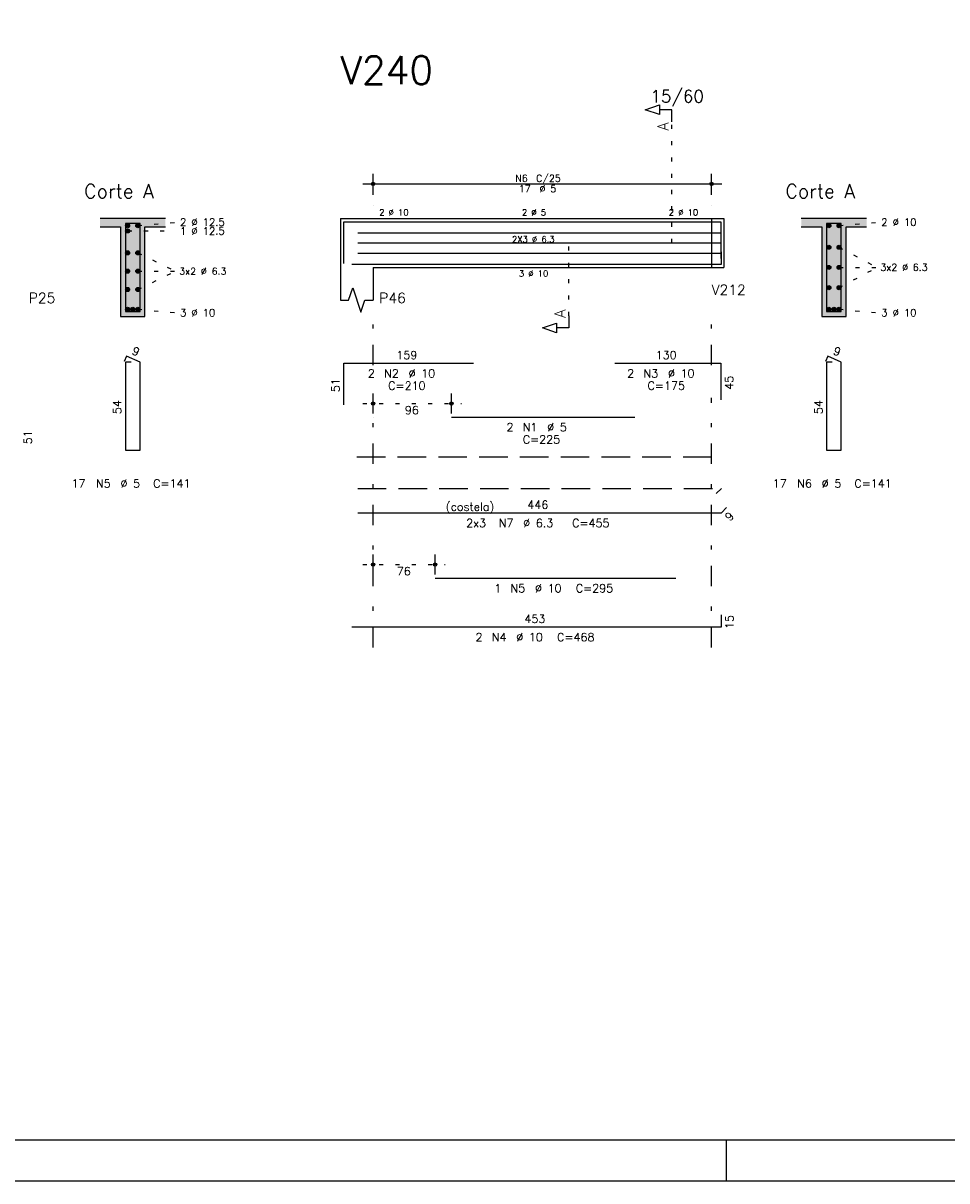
# Model space of a CAD drawing. Extents: x 0 to 84.1, y 0 to 59.4.
# Tile 2 of 8: x 29.9 to 52.5, y 0 to 28.4. Entities that reach past the tile are written whole.
import ezdxf

# ---------------------------------------------------------------- set-up
doc = ezdxf.new("R2010")
doc.units = 0
doc.header["$MEASUREMENT"] = 0
for name, pattern in [('ESTILO_TQS_0001', [1, 0.7, -0.3]), ('ESTILO_TQS_0002', [0.4, 0.1, -0.3]), ('ESTILO_TQS_0003', [1.5, 0.5, -0.4, 0.1, -0.5])]:
    doc.linetypes.add(name, pattern=pattern)
for name, color, linetype in [('1', 1, 'CONTINUOUS'), ('2', 2, 'CONTINUOUS'), ('4', 4, 'CONTINUOUS'), ('6', 6, 'CONTINUOUS'), ('7', 7, 'CONTINUOUS'), ('9', 9, 'CONTINUOUS')]:
    doc.layers.add(name, color=color, linetype=linetype)
doc.styles.get("Standard").update_dxf_attribs({"font": 'ROMANS.SHX'})

msp = doc.modelspace()

# ---------------------------------------------------------------- linework, layer by layer
at = {"layer": '1', "linetype": 'ESTILO_TQS_0002'}
for p, q in [((45.76327, 23.00667), (45.76327, 25.97667)), ((46.73827, 23.60667), (46.73827, 22.40667)), ((46.73827, 23.60667), (47.03827, 23.60667)), ((32.41913, 23.30167), (33.61413, 23.30067)), ((32.66913, 23.43167), (33.61413, 23.51667)), ((49.86327, 23.43167), (50.80827, 23.51667)), ((43.23827, 21.22167), (43.23827, 23.00667)), ((43.23827, 23.00667), (45.76327, 23.00667)), ((32.66913, 22.76407), (33.59913, 22.31467)), ((49.86327, 22.90207), (50.79327, 22.40667)), ((32.66913, 21.86527), (33.59913, 22.31467)), ((32.66913, 22.31467), (33.59913, 22.31467)), ((46.73827, 22.40667), (47.03827, 22.40667)), ((49.86327, 21.91127), (50.79327, 22.40667)), ((49.86327, 22.40667), (50.79327, 22.40667)), ((32.66913, 21.38167), (33.61413, 21.29667)), ((49.86327, 21.38167), (50.80827, 21.29667)), ((38.18827, 19.06667), (40.60827, 19.06667)), ((38.18827, 15.11667), (40.20827, 15.11667))]:
    msp.add_line(p, q, dxfattribs=at)
at = {"layer": '1', "linetype": 'ESTILO_TQS_0001'}
msp.add_line((38.03827, 17.76167), (46.88827, 17.76167), dxfattribs=at)
at = {"layer": '1', "linetype": 'Continuous'}
for centre in [(32.41913, 23.43167), (32.41913, 23.30167), (32.66913, 23.43167), (49.61327, 23.43167), (49.86327, 23.43167), (32.41913, 22.76407), (32.66913, 22.76407), (49.61327, 22.90207), (49.86327, 22.90207), (49.61327, 22.40667), (49.86327, 22.40667), (32.41913, 22.31467), (32.66913, 22.31467), (32.41913, 21.86527), (32.66913, 21.86527), (49.61327, 21.91127), (49.86327, 21.91127), (32.41913, 21.38167), (32.54413, 21.38167), (32.66913, 21.38167), (49.61327, 21.38167), (49.73827, 21.38167), (49.86327, 21.38167)]:
    msp.add_circle(centre, 0.05, dxfattribs=at)
at = {"layer": '2', "linetype": 'Continuous'}
for p, q in [((38.18827, 24.45667), (46.98827, 24.45667)), ((38.43827, 24.18667), (38.43827, 24.70667)), ((46.73827, 24.18667), (46.73827, 24.70667)), ((38.43827, 23.93667), (38.43827, 23.93667)), ((46.73827, 23.93667), (46.73827, 23.93667)), ((33.34413, 23.60667), (31.74413, 23.60667)), ((37.63827, 23.60667), (37.63827, 22.40667)), ((37.63827, 23.60667), (38.43827, 23.60667)), ((38.43827, 23.60667), (46.73827, 23.60667)), ((46.73827, 23.60667), (46.73827, 22.40667)), ((46.73827, 23.60667), (46.73827, 22.40667)), ((46.73827, 23.60667), (47.03827, 23.60667)), ((47.03827, 23.60667), (47.03827, 22.40667)), ((47.03827, 23.60667), (47.03827, 22.40667)), ((50.53827, 23.60667), (48.93827, 23.60667)), ((31.74413, 23.40667), (32.24413, 23.40667)), ((32.24413, 23.40667), (32.24413, 21.20667)), ((32.84413, 21.20667), (32.84413, 23.40667)), ((32.84413, 23.40667), (33.34413, 23.40667)), ((48.93827, 23.40667), (49.43827, 23.40667)), ((49.43827, 23.40667), (49.43827, 21.20667)), ((50.03827, 21.20667), (50.03827, 23.40667)), ((50.03827, 23.40667), (50.53827, 23.40667)), ((37.63827, 22.40667), (37.63827, 21.60667)), ((38.43827, 22.40667), (46.73827, 22.40667)), ((38.43827, 22.40667), (38.43827, 21.60667)), ((46.73827, 22.40667), (47.03827, 22.40667)), ((32.24413, 21.20667), (32.84413, 21.20667)), ((49.43827, 21.20667), (50.03827, 21.20667)), ((38.43827, 18.82667), (38.43827, 19.31667)), ((40.35827, 18.82667), (40.35827, 19.31667)), ((38.43827, 18.72667), (38.43827, 18.72667)), ((40.35827, 18.72667), (40.35827, 18.72667)), ((38.43827, 14.87667), (38.43827, 15.36667)), ((39.95827, 14.87667), (39.95827, 15.36667)), ((38.43827, 14.77667), (38.43827, 14.77667)), ((39.95827, 14.77667), (39.95827, 14.77667)), ((47.100006, 0), (47.100006, 1)), ((0, 0), (84.100006, 0))]:
    msp.add_line(p, q, dxfattribs=at)
at = {"layer": '2', "linetype": 'ESTILO_TQS_0003'}
for p, q in [((38.43827, 20.00867), (38.43827, 21.30667)), ((46.73827, 20.00867), (46.73827, 21.30667)), ((38.43827, 13.08667), (38.43827, 19.20467)), ((46.73827, 13.08667), (46.73827, 19.20467))]:
    msp.add_line(p, q, dxfattribs=at)
at = {"layer": '2', "linetype": 'Continuous'}
for points in [[(83.100006, 1), (2.5, 1), (2.5, 58.400002), (83.100006, 58.400002), (83.100006, 1)], [(45.76327, 25.97667), (45.76327, 26.27667), (45.46327, 26.27667), (45.46327, 26.15667), (45.11327, 26.27667), (45.46327, 26.39667), (45.46327, 26.27667)], [(37.63827, 21.60667), (37.83827, 21.60667), (37.93827, 21.90667), (38.13827, 21.30667), (38.23827, 21.60667), (38.43827, 21.60667)], [(43.23827, 21.22167), (43.23827, 20.92167), (42.93827, 20.92167), (42.93827, 20.80167), (42.58827, 20.92167), (42.93827, 21.04167), (42.93827, 20.92167)]]:
    msp.add_lwpolyline(points, dxfattribs=at)
for centre, radius in [((38.43827, 24.45667), 0.041625), ((38.43827, 24.45667), 0.02075), ((46.73827, 24.45667), 0.041625), ((46.73827, 24.45667), 0.02075), ((38.43827, 19.06667), 0.04), ((38.43827, 19.06667), 0.02), ((40.35827, 19.06667), 0.04), ((40.35827, 19.06667), 0.02), ((38.43827, 15.11667), 0.04), ((38.43827, 15.11667), 0.02), ((39.95827, 15.11667), 0.04), ((39.95827, 15.11667), 0.02)]:
    msp.add_circle(centre, radius, dxfattribs=at)
at = {"layer": '4', "linetype": 'Continuous'}
for p, q in [((37.71827, 22.50667), (37.71827, 23.52667)), ((37.71827, 23.52667), (40.89827, 23.52667)), ((40.35827, 23.52667), (44.85827, 23.52667)), ((44.36827, 23.52667), (46.96827, 23.52667)), ((46.96827, 23.52667), (46.96827, 22.62667)), ((38.06027, 23.25437), (46.97867, 23.25437)), ((38.06027, 23.00667), (46.97867, 23.00667)), ((38.06027, 22.75897), (46.97867, 22.75897)), ((46.97827, 22.48667), (46.97827, 22.78667)), ((37.91827, 22.48667), (46.97827, 22.48667)), ((39.95827, 22.48667), (45.85827, 22.48667))]:
    msp.add_line(p, q, dxfattribs=at)
for points in [[(32.36413, 23.48667), (32.36413, 21.32667), (32.72413, 21.32667), (32.72413, 23.48667), (32.36413, 23.48667)], [(49.55827, 23.48667), (49.55827, 21.32667), (49.91827, 21.32667), (49.91827, 23.48667), (49.55827, 23.48667)]]:
    msp.add_lwpolyline(points, dxfattribs=at)
at = {"layer": '6', "linetype": 'Continuous'}
for p, q in [((32.392468, 20.22667), (32.338023, 20.09769)), ((32.72413, 20.08667), (32.392468, 20.22667)), ((49.586608, 20.22667), (49.532163, 20.09769)), ((49.91827, 20.08667), (49.586608, 20.22667)), ((32.50413, 20.08667), (32.36413, 20.08667)), ((32.36413, 20.08667), (32.36413, 17.92667)), ((32.72413, 17.92667), (32.72413, 20.08667)), ((37.71827, 19.03667), (37.71827, 20.05667)), ((37.71827, 20.05667), (40.89827, 20.05667)), ((44.36827, 20.05667), (46.96827, 20.05667)), ((46.96827, 20.05667), (46.96827, 19.15667)), ((49.69827, 20.08667), (49.55827, 20.08667)), ((49.55827, 20.08667), (49.55827, 17.92667)), ((49.91827, 17.92667), (49.91827, 20.08667)), ((40.35827, 18.73667), (44.85827, 18.73667)), ((32.36413, 17.92667), (32.72413, 17.92667)), ((49.55827, 17.92667), (49.91827, 17.92667)), ((46.97867, 16.38667), (47.105949, 16.513949)), ((38.06027, 16.38667), (46.97867, 16.38667)), ((39.95827, 14.78667), (45.85827, 14.78667)), ((46.97827, 13.58667), (46.97827, 13.88667)), ((37.91827, 13.58667), (46.97827, 13.58667))]:
    msp.add_line(p, q, dxfattribs=at)
at = {"layer": '6', "linetype": 'ESTILO_TQS_0001'}
for p, q in [((38.06027, 16.98667), (46.97867, 16.98667)), ((46.97867, 16.98667), (46.851391, 16.859391))]:
    msp.add_line(p, q, dxfattribs=at)
at = {"layer": '9', "linetype": 'Continuous'}
for points in [[(31.74413, 23.60667), (31.74413, 23.40667), (32.24413, 23.40667)], [(31.74413, 23.60667), (32.24413, 23.40667), (33.34413, 23.60667)], [(32.24413, 23.40667), (32.84413, 23.40667), (33.34413, 23.60667)], [(32.84413, 23.40667), (33.34413, 23.40667), (33.34413, 23.60667)], [(48.93827, 23.60667), (48.93827, 23.40667), (49.43827, 23.40667)], [(48.93827, 23.60667), (49.43827, 23.40667), (50.53827, 23.60667)], [(49.43827, 23.40667), (50.03827, 23.40667), (50.53827, 23.60667)], [(50.03827, 23.40667), (50.53827, 23.40667), (50.53827, 23.60667)], [(32.24413, 21.20667), (32.84413, 21.20667), (32.24413, 23.40667)], [(32.84413, 21.20667), (32.84413, 23.40667), (32.24413, 23.40667)], [(32.46913, 23.43167), (32.39413, 23.474971), (32.372145, 23.448771)], [(32.46913, 23.43167), (32.372145, 23.448771), (32.372145, 23.414569)], [(32.46913, 23.43167), (32.372145, 23.414569), (32.39413, 23.388369)], [(32.46913, 23.30167), (32.39413, 23.344971), (32.372145, 23.318771)], [(32.46913, 23.30167), (32.372145, 23.318771), (32.372145, 23.284569)], [(32.46913, 23.30167), (32.372145, 23.284569), (32.39413, 23.258369)], [(32.46913, 23.43167), (32.427812, 23.48091), (32.39413, 23.474971)], [(32.46913, 23.43167), (32.39413, 23.388369), (32.427812, 23.38243)], [(32.46913, 23.30167), (32.427812, 23.35091), (32.39413, 23.344971)], [(32.46913, 23.30167), (32.39413, 23.258369), (32.427812, 23.25243)], [(32.46913, 23.43167), (32.457432, 23.463809), (32.427812, 23.48091)], [(32.46913, 23.43167), (32.427812, 23.38243), (32.457432, 23.399531)], [(32.46913, 23.30167), (32.457432, 23.333809), (32.427812, 23.35091)], [(32.46913, 23.30167), (32.427812, 23.25243), (32.457432, 23.269531)], [(32.46913, 23.43167), (32.457432, 23.399531), (32.46913, 23.43167)], [(32.46913, 23.30167), (32.457432, 23.269531), (32.46913, 23.30167)], [(32.71913, 23.43167), (32.64413, 23.474971), (32.622145, 23.448771)], [(32.71913, 23.43167), (32.622145, 23.448771), (32.622145, 23.414569)], [(32.71913, 23.43167), (32.622145, 23.414569), (32.64413, 23.388369)], [(32.71913, 23.43167), (32.677812, 23.48091), (32.64413, 23.474971)], [(32.71913, 23.43167), (32.64413, 23.388369), (32.677812, 23.38243)], [(32.71913, 23.43167), (32.707432, 23.463809), (32.677812, 23.48091)], [(32.71913, 23.43167), (32.677812, 23.38243), (32.707432, 23.399531)], [(32.71913, 23.43167), (32.707432, 23.399531), (32.71913, 23.43167)], [(49.43827, 21.20667), (50.03827, 21.20667), (49.43827, 23.40667)], [(50.03827, 21.20667), (50.03827, 23.40667), (49.43827, 23.40667)], [(49.66327, 23.43167), (49.58827, 23.474971), (49.566285, 23.448771)], [(49.66327, 23.43167), (49.566285, 23.448771), (49.566285, 23.414569)], [(49.66327, 23.43167), (49.566285, 23.414569), (49.58827, 23.388369)], [(49.66327, 23.43167), (49.621952, 23.48091), (49.58827, 23.474971)], [(49.66327, 23.43167), (49.58827, 23.388369), (49.621952, 23.38243)], [(49.66327, 23.43167), (49.651572, 23.463809), (49.621952, 23.48091)], [(49.66327, 23.43167), (49.621952, 23.38243), (49.651572, 23.399531)], [(49.66327, 23.43167), (49.651572, 23.399531), (49.66327, 23.43167)], [(49.91327, 23.43167), (49.83827, 23.474971), (49.816285, 23.448771)], [(49.91327, 23.43167), (49.816285, 23.448771), (49.816285, 23.414569)], [(49.91327, 23.43167), (49.816285, 23.414569), (49.83827, 23.388369)], [(49.91327, 23.43167), (49.871952, 23.48091), (49.83827, 23.474971)], [(49.91327, 23.43167), (49.83827, 23.388369), (49.871952, 23.38243)], [(49.91327, 23.43167), (49.901572, 23.463809), (49.871952, 23.48091)], [(49.91327, 23.43167), (49.871952, 23.38243), (49.901572, 23.399531)], [(49.91327, 23.43167), (49.901572, 23.399531), (49.91327, 23.43167)], [(32.46913, 22.76407), (32.39413, 22.807371), (32.372145, 22.781171)], [(32.46913, 22.76407), (32.372145, 22.781171), (32.372145, 22.746969)], [(32.46913, 22.76407), (32.372145, 22.746969), (32.39413, 22.720769)], [(32.46913, 22.76407), (32.427812, 22.81331), (32.39413, 22.807371)], [(32.46913, 22.76407), (32.39413, 22.720769), (32.427812, 22.71483)], [(32.46913, 22.76407), (32.457432, 22.796209), (32.427812, 22.81331)], [(32.46913, 22.76407), (32.427812, 22.71483), (32.457432, 22.731931)], [(32.46913, 22.76407), (32.457432, 22.731931), (32.46913, 22.76407)], [(32.71913, 22.76407), (32.64413, 22.807371), (32.622145, 22.781171)], [(32.71913, 22.76407), (32.622145, 22.781171), (32.622145, 22.746969)], [(32.71913, 22.76407), (32.622145, 22.746969), (32.64413, 22.720769)], [(32.71913, 22.76407), (32.677812, 22.81331), (32.64413, 22.807371)], [(32.71913, 22.76407), (32.64413, 22.720769), (32.677812, 22.71483)], [(32.71913, 22.76407), (32.707432, 22.796209), (32.677812, 22.81331)], [(32.71913, 22.76407), (32.677812, 22.71483), (32.707432, 22.731931)], [(32.71913, 22.76407), (32.707432, 22.731931), (32.71913, 22.76407)], [(49.66327, 22.90207), (49.58827, 22.945371), (49.566285, 22.919171)], [(49.66327, 22.90207), (49.566285, 22.919171), (49.566285, 22.884969)], [(49.66327, 22.90207), (49.566285, 22.884969), (49.58827, 22.858769)], [(49.66327, 22.90207), (49.621952, 22.95131), (49.58827, 22.945371)], [(49.66327, 22.90207), (49.58827, 22.858769), (49.621952, 22.85283)], [(49.66327, 22.90207), (49.651572, 22.934209), (49.621952, 22.95131)], [(49.66327, 22.90207), (49.621952, 22.85283), (49.651572, 22.869931)], [(49.66327, 22.90207), (49.651572, 22.869931), (49.66327, 22.90207)], [(49.91327, 22.90207), (49.83827, 22.945371), (49.816285, 22.919171)], [(49.91327, 22.90207), (49.816285, 22.919171), (49.816285, 22.884969)], [(49.91327, 22.90207), (49.816285, 22.884969), (49.83827, 22.858769)], [(49.91327, 22.90207), (49.871952, 22.95131), (49.83827, 22.945371)], [(49.91327, 22.90207), (49.83827, 22.858769), (49.871952, 22.85283)], [(49.91327, 22.90207), (49.901572, 22.934209), (49.871952, 22.95131)], [(49.91327, 22.90207), (49.871952, 22.85283), (49.901572, 22.869931)], [(49.91327, 22.90207), (49.901572, 22.869931), (49.91327, 22.90207)], [(49.66327, 22.40667), (49.58827, 22.449971), (49.566285, 22.423771)], [(49.66327, 22.40667), (49.621952, 22.45591), (49.58827, 22.449971)], [(49.66327, 22.40667), (49.651572, 22.438809), (49.621952, 22.45591)], [(49.91327, 22.40667), (49.83827, 22.449971), (49.816285, 22.423771)], [(49.91327, 22.40667), (49.871952, 22.45591), (49.83827, 22.449971)], [(49.91327, 22.40667), (49.901572, 22.438809), (49.871952, 22.45591)], [(32.46913, 22.31467), (32.39413, 22.357971), (32.372145, 22.331771)], [(32.46913, 22.31467), (32.372145, 22.331771), (32.372145, 22.297569)], [(32.46913, 22.31467), (32.372145, 22.297569), (32.39413, 22.271369)], [(32.46913, 22.31467), (32.427812, 22.36391), (32.39413, 22.357971)], [(32.46913, 22.31467), (32.39413, 22.271369), (32.427812, 22.26543)], [(32.46913, 22.31467), (32.457432, 22.346809), (32.427812, 22.36391)], [(32.46913, 22.31467), (32.427812, 22.26543), (32.457432, 22.282531)], [(32.46913, 22.31467), (32.457432, 22.282531), (32.46913, 22.31467)], [(32.71913, 22.31467), (32.64413, 22.357971), (32.622145, 22.331771)], [(32.71913, 22.31467), (32.622145, 22.331771), (32.622145, 22.297569)], [(32.71913, 22.31467), (32.622145, 22.297569), (32.64413, 22.271369)], [(32.71913, 22.31467), (32.677812, 22.36391), (32.64413, 22.357971)], [(32.71913, 22.31467), (32.64413, 22.271369), (32.677812, 22.26543)], [(32.71913, 22.31467), (32.707432, 22.346809), (32.677812, 22.36391)], [(32.71913, 22.31467), (32.677812, 22.26543), (32.707432, 22.282531)], [(32.71913, 22.31467), (32.707432, 22.282531), (32.71913, 22.31467)], [(49.66327, 22.40667), (49.566285, 22.423771), (49.566285, 22.389569)], [(49.66327, 22.40667), (49.566285, 22.389569), (49.58827, 22.363369)], [(49.66327, 22.40667), (49.58827, 22.363369), (49.621952, 22.35743)], [(49.66327, 22.40667), (49.621952, 22.35743), (49.651572, 22.374531)], [(49.66327, 22.40667), (49.651572, 22.374531), (49.66327, 22.40667)], [(49.91327, 22.40667), (49.816285, 22.423771), (49.816285, 22.389569)], [(49.91327, 22.40667), (49.816285, 22.389569), (49.83827, 22.363369)], [(49.91327, 22.40667), (49.83827, 22.363369), (49.871952, 22.35743)], [(49.91327, 22.40667), (49.871952, 22.35743), (49.901572, 22.374531)], [(49.91327, 22.40667), (49.901572, 22.374531), (49.91327, 22.40667)], [(32.46913, 21.86527), (32.39413, 21.908571), (32.372145, 21.882371)], [(32.46913, 21.86527), (32.372145, 21.882371), (32.372145, 21.848169)], [(32.46913, 21.86527), (32.427812, 21.91451), (32.39413, 21.908571)], [(32.46913, 21.86527), (32.457432, 21.897409), (32.427812, 21.91451)], [(32.71913, 21.86527), (32.64413, 21.908571), (32.622145, 21.882371)], [(32.71913, 21.86527), (32.622145, 21.882371), (32.622145, 21.848169)], [(32.71913, 21.86527), (32.677812, 21.91451), (32.64413, 21.908571)], [(32.71913, 21.86527), (32.707432, 21.897409), (32.677812, 21.91451)], [(49.66327, 21.91127), (49.58827, 21.954571), (49.566285, 21.928371)], [(49.66327, 21.91127), (49.566285, 21.928371), (49.566285, 21.894169)], [(49.66327, 21.91127), (49.566285, 21.894169), (49.58827, 21.867969)], [(49.66327, 21.91127), (49.621952, 21.96051), (49.58827, 21.954571)], [(49.66327, 21.91127), (49.58827, 21.867969), (49.621952, 21.86203)], [(49.66327, 21.91127), (49.651572, 21.943409), (49.621952, 21.96051)], [(49.66327, 21.91127), (49.621952, 21.86203), (49.651572, 21.879131)], [(49.66327, 21.91127), (49.651572, 21.879131), (49.66327, 21.91127)], [(49.91327, 21.91127), (49.83827, 21.954571), (49.816285, 21.928371)], [(49.91327, 21.91127), (49.816285, 21.928371), (49.816285, 21.894169)], [(49.91327, 21.91127), (49.816285, 21.894169), (49.83827, 21.867969)], [(49.91327, 21.91127), (49.871952, 21.96051), (49.83827, 21.954571)], [(49.91327, 21.91127), (49.83827, 21.867969), (49.871952, 21.86203)], [(49.91327, 21.91127), (49.901572, 21.943409), (49.871952, 21.96051)], [(49.91327, 21.91127), (49.871952, 21.86203), (49.901572, 21.879131)], [(49.91327, 21.91127), (49.901572, 21.879131), (49.91327, 21.91127)], [(32.46913, 21.86527), (32.372145, 21.848169), (32.39413, 21.821969)], [(32.46913, 21.86527), (32.39413, 21.821969), (32.427812, 21.81603)], [(32.46913, 21.86527), (32.427812, 21.81603), (32.457432, 21.833131)], [(32.46913, 21.86527), (32.457432, 21.833131), (32.46913, 21.86527)], [(32.71913, 21.86527), (32.622145, 21.848169), (32.64413, 21.821969)], [(32.71913, 21.86527), (32.64413, 21.821969), (32.677812, 21.81603)], [(32.71913, 21.86527), (32.677812, 21.81603), (32.707432, 21.833131)], [(32.71913, 21.86527), (32.707432, 21.833131), (32.71913, 21.86527)], [(32.46913, 21.38167), (32.39413, 21.424971), (32.372145, 21.398771)], [(32.46913, 21.38167), (32.372145, 21.398771), (32.372145, 21.364569)], [(32.46913, 21.38167), (32.372145, 21.364569), (32.39413, 21.338369)], [(32.46913, 21.38167), (32.427812, 21.43091), (32.39413, 21.424971)], [(32.46913, 21.38167), (32.39413, 21.338369), (32.427812, 21.33243)], [(32.46913, 21.38167), (32.457432, 21.413809), (32.427812, 21.43091)], [(32.46913, 21.38167), (32.427812, 21.33243), (32.457432, 21.349531)], [(32.46913, 21.38167), (32.457432, 21.349531), (32.46913, 21.38167)], [(32.59413, 21.38167), (32.51913, 21.424971), (32.497145, 21.398771)], [(32.59413, 21.38167), (32.497145, 21.398771), (32.497145, 21.364569)], [(32.59413, 21.38167), (32.497145, 21.364569), (32.51913, 21.338369)], [(32.59413, 21.38167), (32.552812, 21.43091), (32.51913, 21.424971)], [(32.59413, 21.38167), (32.51913, 21.338369), (32.552812, 21.33243)], [(32.59413, 21.38167), (32.582432, 21.413809), (32.552812, 21.43091)], [(32.59413, 21.38167), (32.552812, 21.33243), (32.582432, 21.349531)], [(32.59413, 21.38167), (32.582432, 21.349531), (32.59413, 21.38167)], [(32.71913, 21.38167), (32.64413, 21.424971), (32.622145, 21.398771)], [(32.71913, 21.38167), (32.622145, 21.398771), (32.622145, 21.364569)], [(32.71913, 21.38167), (32.622145, 21.364569), (32.64413, 21.338369)], [(32.71913, 21.38167), (32.677812, 21.43091), (32.64413, 21.424971)], [(32.71913, 21.38167), (32.64413, 21.338369), (32.677812, 21.33243)], [(32.71913, 21.38167), (32.707432, 21.413809), (32.677812, 21.43091)], [(32.71913, 21.38167), (32.677812, 21.33243), (32.707432, 21.349531)], [(32.71913, 21.38167), (32.707432, 21.349531), (32.71913, 21.38167)], [(49.66327, 21.38167), (49.58827, 21.424971), (49.566285, 21.398771)], [(49.66327, 21.38167), (49.566285, 21.398771), (49.566285, 21.364569)], [(49.66327, 21.38167), (49.566285, 21.364569), (49.58827, 21.338369)], [(49.66327, 21.38167), (49.621952, 21.43091), (49.58827, 21.424971)], [(49.66327, 21.38167), (49.58827, 21.338369), (49.621952, 21.33243)], [(49.66327, 21.38167), (49.651572, 21.413809), (49.621952, 21.43091)], [(49.66327, 21.38167), (49.621952, 21.33243), (49.651572, 21.349531)], [(49.66327, 21.38167), (49.651572, 21.349531), (49.66327, 21.38167)], [(49.78827, 21.38167), (49.71327, 21.424971), (49.691285, 21.398771)], [(49.78827, 21.38167), (49.691285, 21.398771), (49.691285, 21.364569)], [(49.78827, 21.38167), (49.691285, 21.364569), (49.71327, 21.338369)], [(49.78827, 21.38167), (49.746952, 21.43091), (49.71327, 21.424971)], [(49.78827, 21.38167), (49.71327, 21.338369), (49.746952, 21.33243)], [(49.78827, 21.38167), (49.776572, 21.413809), (49.746952, 21.43091)], [(49.78827, 21.38167), (49.746952, 21.33243), (49.776572, 21.349531)], [(49.78827, 21.38167), (49.776572, 21.349531), (49.78827, 21.38167)], [(49.91327, 21.38167), (49.83827, 21.424971), (49.816285, 21.398771)], [(49.91327, 21.38167), (49.816285, 21.398771), (49.816285, 21.364569)], [(49.91327, 21.38167), (49.816285, 21.364569), (49.83827, 21.338369)], [(49.91327, 21.38167), (49.871952, 21.43091), (49.83827, 21.424971)], [(49.91327, 21.38167), (49.83827, 21.338369), (49.871952, 21.33243)], [(49.91327, 21.38167), (49.901572, 21.413809), (49.871952, 21.43091)], [(49.91327, 21.38167), (49.871952, 21.33243), (49.901572, 21.349531)], [(49.91327, 21.38167), (49.901572, 21.349531), (49.91327, 21.38167)]]:
    msp.add_solid(points, dxfattribs=at)

# ---------------------------------------------------------------- texts
at = {"layer": '2', "linetype": 'Continuous'}
for s, height, p in [('15/60', 0.3, (45.23827, 26.45667)), ('Corte A', 0.34, (31.35413, 24.10667)), ('N6', 0.17, (41.92527, 24.50767)), ('C/25', 0.17, (42.43527, 24.50767)), ('%%c 5', 0.17, (42.52027, 24.25267)), ('Corte A', 0.34, (48.54827, 24.10667)), ('17', 0.17, (42.01027, 24.25267)), ('2 %%c 12.5', 0.18, (33.70413, 23.42667)), ('2 %%c 10', 0.15, (38.58827, 23.68167)), ('2 %%c 5', 0.15, (42.08827, 23.68167)), ('2 %%c 10', 0.15, (45.68827, 23.68167)), ('2 %%c 10', 0.18, (50.89827, 23.42667)), ('1 %%c 12.5', 0.18, (33.70413, 23.21067)), ('2X3 %%c 6.3', 0.15, (41.84447, 23.02167)), ('3x2 %%c 6.3', 0.17, (50.87827, 22.32167)), ('3x2 %%c 6.3', 0.17, (33.68413, 22.22967)), ('3 %%c 10', 0.15, (42.01327, 22.18167)), ('V212', 0.25, (46.73827, 21.73167)), ('P25', 0.25, (29.99413, 21.53167)), ('P46', 0.25, (38.58827, 21.53167)), ('3 %%c 10', 0.18, (33.70413, 21.20667)), ('3 %%c 10', 0.18, (50.89827, 21.20667)), ('159', 0.2, (39.00827, 20.15667)), ('130', 0.2, (45.36827, 20.15667)), ('2', 0.2, (38.30827, 19.70667)), ('N2', 0.2, (38.70827, 19.70667)), ('%%c 10', 0.2, (39.30827, 19.70667)), ('2', 0.2, (44.66827, 19.70667)), ('N3', 0.2, (45.06827, 19.70667)), ('%%c 10', 0.2, (45.66827, 19.70667)), ('C=210', 0.2, (38.80827, 19.40667)), ('C=175', 0.2, (45.16827, 19.40667)), ('96', 0.2, (39.21827, 18.80667)), ('2', 0.2, (41.70827, 18.38667)), ('N1', 0.2, (42.10827, 18.38667)), ('%%c 5', 0.2, (42.70827, 18.38667)), ('C=225', 0.2, (42.10827, 18.08667)), ('17', 0.2, (31.04413, 17.00667)), ('N5', 0.2, (31.64413, 17.00667)), ('%%c 5', 0.2, (32.24413, 17.00667)), ('C=141', 0.2, (33.04413, 17.00667)), ('17', 0.2, (48.23827, 17.00667)), ('N6', 0.2, (48.83827, 17.00667)), ('%%c 5', 0.2, (49.43827, 17.00667)), ('C=141', 0.2, (50.23827, 17.00667)), ('(costela)', 0.2, (40.21947, 16.43667)), ('446', 0.2, (42.21947, 16.48667)), ('2x3', 0.2, (40.71947, 16.03667)), ('N7', 0.2, (41.51947, 16.03667)), ('%%c 6.3', 0.2, (42.11947, 16.03667)), ('C=455', 0.2, (43.31947, 16.03667)), ('76', 0.2, (39.01827, 14.85667)), ('1', 0.2, (41.40827, 14.43667)), ('N5', 0.2, (41.80827, 14.43667)), ('%%c 10', 0.2, (42.40827, 14.43667)), ('C=295', 0.2, (43.40827, 14.43667)), ('453', 0.2, (42.14827, 13.68667)), ('2', 0.2, (40.94827, 13.23667)), ('N4', 0.2, (41.34827, 13.23667)), ('%%c 10', 0.2, (41.94827, 13.23667)), ('C=468', 0.2, (42.94827, 13.23667))]:
    msp.add_text(s, height=height, dxfattribs=at).set_placement(p)
for s, height, rotation, p in [('A', 0.272, 90, (45.68167, 25.75907)), ('A', 0.272, 90, (43.15667, 21.16727)), ('9', 0.2, 337.11462, (32.505059, 20.287687)), ('9', 0.2, 337.11462, (49.699199, 20.287687)), ('51', 0.2, 90, (37.61827, 19.34667)), ('45', 0.2, 90, (47.26827, 19.40667)), ('54', 0.2, 90, (32.26413, 18.80667)), ('54', 0.2, 90, (49.45827, 18.80667)), ('51', 0.2, 90, (30.07163, 18.06667)), ('9', 0.2, 45, (47.183731, 16.167467)), ('15', 0.2, 90, (47.27827, 13.53667))]:
    msp.add_text(s, height=height, rotation=rotation, dxfattribs=at).set_placement(p)
at = {"layer": '7', "linetype": 'Continuous'}
msp.add_text('V240', height=0.68, dxfattribs=at).set_placement((37.63827, 26.90667))

doc.saveas('drawing.dxf')
